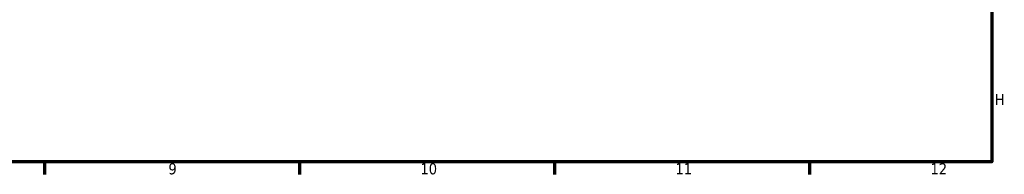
# Model space of a CAD drawing. Header units: millimetres. Extents: x 0 to 898, y -421 to 999.
# Tile 2 of 6: x 554 to 824, y 17 to 59. Entities that reach past the tile are written whole.
import ezdxf

# ---------------------------------------------------------------- set-up
doc = ezdxf.new("R2010")
doc.units = ezdxf.units.MM
doc.layers.add('Border (ANSI)', color=7, linetype='Continuous', lineweight=70)
doc.styles.add('Note Text (ANSI)', font='tahoma.ttf')

# ---------------------------------------------------------------- blocks, each defined once
blk = doc.blocks.new('Borders Default Border')
at = {"layer": 'Border (ANSI)'}
for p, q in [((560.67, 20), (560.67, 16.55)), ((630.75, 20), (630.75, 16.55)), ((700.83, 20), (700.83, 16.55)), ((770.92, 20), (770.92, 16.55))]:
    blk.add_line(p, q, dxfattribs=at)
at = {"layer": 'Border (ANSI)', "flags": 128}
blk.add_lwpolyline([(20, 20), (20, 574), (821, 574), (821, 20), (20, 20)], dxfattribs=at)
at = {"layer": 'Border (ANSI)', "color": 230, "true_color": 0xff0080, "attachment_point": 7, "style": 'Note Text (ANSI)'}
for s, insert, char_height in [('H', (821.81, 35.6), 3.05), ('9', (594.7, 16.49), 3.05), ('10', (663.96, 16.49), 3.048), ('11', (734.04, 16.55), 3.048), ('12', (804.13, 16.55), 3.048)]:
    blk.add_mtext(s, dxfattribs=dict(at, insert=insert, char_height=char_height))

msp = doc.modelspace()

# ---------------------------------------------------------------- block references
msp.add_blockref('Borders Default Border', (0, 0))

doc.saveas('drawing.dxf')
